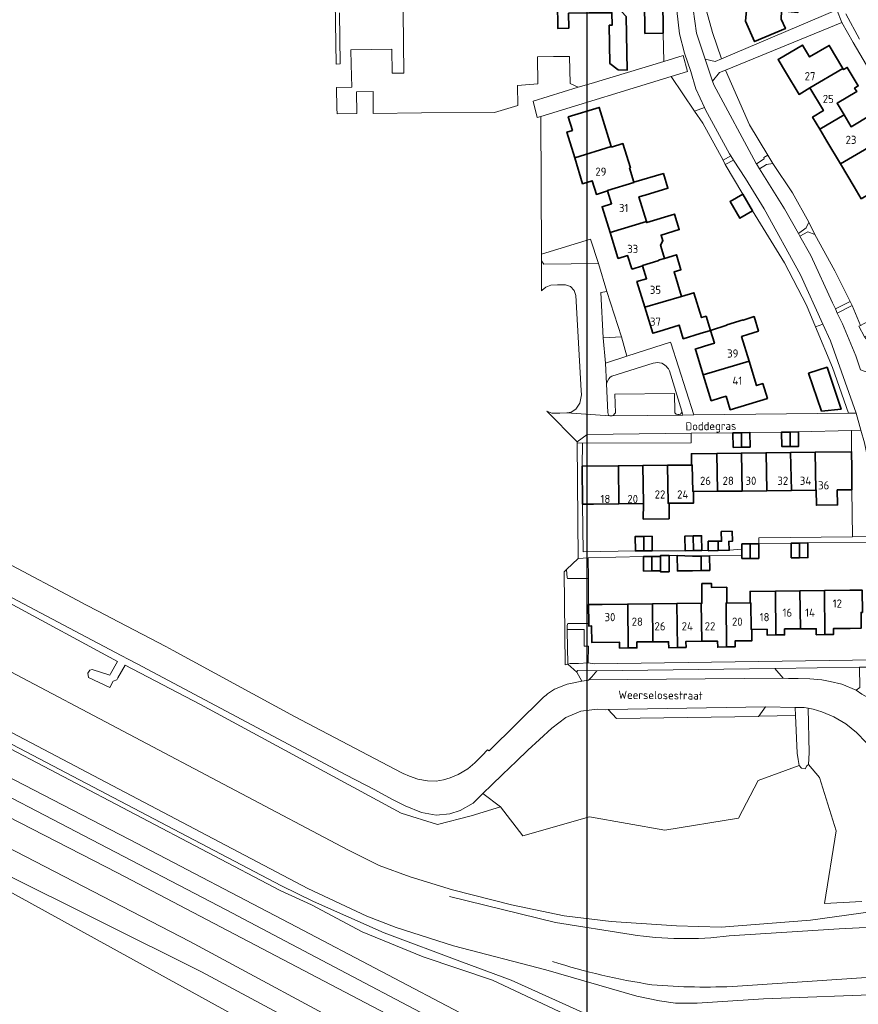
# Model space of a CAD drawing. Header units: metres. Extents: x 247853 to 249526, y 479948 to 481290.
# Tile 8 of 32: x 248434 to 248619, y 480503 to 480719. Entities that reach past the tile are written whole.
import ezdxf
from ezdxf.enums import TextEntityAlignment as Align

# ---------------------------------------------------------------- set-up
doc = ezdxf.new("R2010")
doc.units = ezdxf.units.M
for name, color, linetype, lineweight in [('B-XX-GR-GRAS-GV', 60, 'Continuous', 13), ('B-XX-GR-GROENVOORZIENING-GV', 80, 'Continuous', 18), ('B-XX-IE-TERREINAFSCHEIDING_KUNSTMATIG_HEKWERK-G', 20, 'IE-TERREINAFSCHEIDING-KUNSTMATIG', 18), ('B-XX-OG-BEBOUWING-GV', 7, 'Continuous', 35), ('B-XX-OG-BEBOUWING-T18', 10, 'Continuous', 18), ('B-XX-OG-BEBOUWING_LOODS-GV', 7, 'Continuous', 35), ('B-XX-OG-TERREIN_ERF-GV', 7, 'Continuous', 18), ('B-XX-OG-TOPOGRAFIE-T18', 10, 'Continuous', 18), ('B-XX-OG-WATER-GV', 130, 'Continuous', 18), ('B-XX-OG-WATER_SLOOT-GV', 120, 'Continuous', 18), ('B-XX-VH-ONVERHARD-GV', 252, 'Continuous', 18), ('B-XX-VH-VERHARDING_ASFALT-GV', 252, 'Continuous', 18), ('B-XX-VH-VERHARDING_GESLOTEN-GV', 252, 'Continuous', 18), ('B-XX-VH-VERHARDING_OPEN-GV', 252, 'Continuous', 18), ('N-BH-KL-ET_LS_OV_LICHTMAST-S', 7, 'Continuous', 25)]:
    doc.layers.add(name, color=color, linetype=linetype, lineweight=lineweight)
doc.styles.add('NLCS-ISO-M-T18', font='NLCS-ISO.ttf', dxfattribs={"height": 1.8})
doc.linetypes.add('IE-TERREINAFSCHEIDING-KUNSTMATIG', pattern='A,4,[82,NLCS.SHX,S=0.75,R=90,X=0,Y=0],4,-2', length=10)

msp = doc.modelspace()

# ---------------------------------------------------------------- linework, layer by layer
at = {"layer": 'B-XX-GR-GRAS-GV'}
for points in [[(248364.401, 480595.687), (248491.791, 480528.895), (248498.828, 480525.441), (248514.348, 480518.581), (248531.605, 480512.091), (248542.251, 480508.12), (248569.388, 480495.937)], [(248627.382, 480502.594), (248627.089, 480506.633), (248626.744, 480506.615), (248625.39, 480505.074), (248625.126, 480505.033), (248597.743, 480504.076), (248583.182, 480503.086), (248578.377, 480503.077), (248574.886, 480503.594), (248569.89, 480504.612), (248549.909, 480510.405), (248529.58, 480515.732), (248517.008, 480519.716), (248510.517, 480522.25), (248497.536, 480528.328), (248372.846, 480593.922)]]:
    msp.add_lwpolyline(points, dxfattribs=at)
at = {"layer": 'B-XX-GR-GROENVOORZIENING-GV'}
for points in [[(248575.816, 480710.268), (248580.13, 480711.58), (248581.07, 480708.03), (248577.486, 480706.934), (248582.611, 480699.299), (248584.765, 480700.129), (248582.91, 480704.2), (248581.77, 480708.04), (248580.4, 480712.08), (248579.29, 480716.29), (248578.06, 480727.32), (248577.78, 480735.39), (248577.42, 480737.28), (248576.97, 480739.23), (248575.7, 480741.26), (248574.731, 480741.083), (248575.613, 480739.643), (248575.6, 480724.354), (248575.69, 480716.456)], [(248585.253, 480739.041), (248585.13, 480737.99), (248584.32, 480738.5), (248581.01, 480738.87), (248581.66, 480736.67), (248581.93, 480732.89), (248581.88, 480729.14), (248581.94, 480724.49), (248583.02, 480716.47), (248584.92, 480710.77), (248587.11, 480710.2), (248588.52, 480710.8), (248586.53, 480716.63), (248585.2, 480721.36), (248584.97, 480726.91), (248585.29, 480733.4), (248585.634, 480739.014)], [(248596.239, 480687.726), (248597.889, 480688.822), (248597.856, 480689.122), (248598.7, 480689.633), (248594.656, 480696.333), (248589.429, 480708.347), (248588.07, 480707.79), (248586.56, 480705.92), (248586.82, 480705.13), (248596.18, 480687.82)], [(248588.907, 480688.512), (248590.557, 480689.501), (248590.29, 480689.92), (248585.02, 480699.57), (248584.765, 480700.129), (248582.611, 480699.299), (248584.394, 480696.642)], [(248589.324, 480687.552), (248593.212, 480681.078), (248595.378, 480677.393), (248602.367, 480665.934), (248607.202, 480656.638), (248609.186, 480651.888), (248610.832, 480652.454), (248605.93, 480663.29), (248597.89, 480677.82), (248593.77, 480684.46), (248591.17, 480688.539)], [(248605.437, 480672.403), (248607.167, 480673.622), (248607.733, 480674.9), (248604.122, 480681.333), (248599.822, 480687.811), (248598.422, 480687.567), (248596.917, 480686.636), (248602.41, 480677.81)], [(248609.056, 480672.178), (248607.478, 480672.8), (248605.788, 480671.777), (248608.16, 480667.54), (248612.92, 480657.18), (248613.564, 480655.798), (248616.789, 480657.456), (248613.478, 480664.156)], [(248619.984, 480649.674), (248618.735, 480652.009), (248619.065, 480652.186), (248617.233, 480656.533), (248613.983, 480654.897), (248615.1, 480652.5), (248618.06, 480645.47), (248619.122, 480642.433), (248621.167, 480641.689), (248622.689, 480642.233), (248620.322, 480649.2)], [(248564, 480632.31), (248564.46, 480632.29), (248564.74, 480632.47), (248564.99, 480632.72), (248565.19, 480632.92), (248565.09, 480637.04), (248578.2, 480637.2), (248578.23, 480633.14), (248578.3, 480632.93), (248578.56, 480632.67), (248578.93, 480632.59), (248579.21, 480632.6), (248579.52, 480632.68), (248579.78, 480632.99), (248579.79, 480633.32), (248577.08, 480642.21), (248576.88, 480642.59), (248576.63, 480642.84), (248576.33, 480643.23), (248576.09, 480643.43), (248575.8, 480643.67), (248575.37, 480643.84), (248574.89, 480643.98), (248574.48, 480644.01), (248573.98, 480643.98), (248573.51, 480643.87), (248564.42, 480641.02), (248564.07, 480640.8), (248563.77, 480640.42), (248563.43, 480639.89), (248563.21, 480639.32), (248563.56, 480633.01), (248563.71, 480632.47)], [(248617.142, 480624.38), (248617.172, 480620.801), (248617.212, 480616.032), (248617.356, 480605.667), (248624.29, 480605.73), (248619.97, 480626.38), (248619.198, 480629.11), (248617.115, 480629.056)], [(248348.485, 480604.491), (248350.908, 480602.2), (248364.108, 480594.722), (248491.494, 480527.861), (248498.367, 480524.727), (248509.539, 480518.748), (248522.905, 480513.271), (248538.159, 480508.164), (248568.893, 480493.668), (248569.388, 480495.937), (248542.251, 480508.12), (248531.605, 480512.091), (248514.348, 480518.581), (248498.828, 480525.441), (248491.791, 480528.895), (248364.401, 480595.687), (248349.521, 480603.918)], [(248557.02, 480600.93), (248554.44, 480598.48), (248554.58, 480596.62), (248554.67, 480596.47), (248559.27, 480596.52), (248559.18, 480601.04)], [(248559.24, 480577.92), (248559.279, 480581.583), (248558.351, 480581.585), (248558.33, 480585.307), (248554.595, 480585.314), (248554.6, 480585.04), (248554.74, 480577.63), (248555.21, 480577.78), (248557.07, 480577.79)], [(248602.06, 480574.6), (248602.07, 480574.6), (248603.23, 480574.49), (248605.39, 480574.5), (248607.94, 480574.43), (248610.62, 480574.24), (248612.41, 480573.83), (248615, 480573.24), (248618.11, 480571.93), (248618.93, 480572.53), (248618.9, 480577.02), (248600.26, 480576.67)], [(248536.07, 480549.18), (248539.933, 480546.257), (248544.87, 480539.92), (248559.466, 480544.069), (248576.06, 480541.149), (248592.254, 480543.785), (248596.556, 480552.082), (248605.63, 480555.4), (248605.36, 480556.7), (248605.18, 480558.07), (248604.79, 480566.37), (248596.73, 480566.22), (248596.68, 480566.14), (248565.47, 480565.7), (248563.62, 480567.69), (248563.06, 480567.63), (248561.28, 480567.78), (248557.62, 480567.29), (248554.3, 480565.91), (248551.2, 480563.58), (248548.48, 480561.09), (248545.91, 480558.71), (248543.47, 480556.32), (248540.39, 480553.39), (248538.03, 480551.09)]]:
    msp.add_lwpolyline(points, close=True, dxfattribs=at)
for points in [[(248568.893, 480493.668), (248538.159, 480508.164), (248522.905, 480513.271), (248509.539, 480518.748), (248498.367, 480524.727), (248491.494, 480527.861), (248364.108, 480594.722)], [(248619.392, 480525.439), (248611.147, 480525.009), (248613.764, 480541.019), (248610.076, 480552.696), (248607.63, 480555.61), (248607.3, 480555.26), (248606.92, 480554.63), (248606.12, 480554.8), (248605.63, 480555.4), (248596.556, 480552.082), (248592.254, 480543.785), (248576.06, 480541.149), (248559.466, 480544.069), (248544.87, 480539.92), (248539.933, 480546.257), (248533.48, 480544.26), (248526.105, 480542.416), (248518.115, 480544.874), (248473.947, 480568.753), (248457.42, 480577.42), (248455.79, 480574.63), (248455.53, 480574.19), (248454.77, 480573.91), (248454, 480572.5), (248449.33, 480574.73), (248449.17, 480575.7), (248449.6, 480576.32), (248450.12, 480576.48), (248453.99, 480575.27), (248454.13, 480575.51), (248455.71, 480578.23), (248431.904, 480591.157)], [(248432.267, 480575.949), (248506.332, 480536.806), (248513.262, 480533.368), (248520.028, 480530.887), (248529.402, 480528.024), (248542.353, 480524.707), (248553.891, 480522.265), (248564.229, 480521.022), (248578.612, 480520.077), (248588.467, 480519.799), (248608.133, 480521.311), (248624.414, 480523.646)], [(248369.515, 480569.466), (248471.613, 480516.678), (248512.133, 480494.775), (248542.948, 480479.284), (248559.09, 480470.407), (248586.462, 480453.809), (248594.419, 480448.666), (248596.36, 480447.411), (248599.261, 480452.429), (248597.609, 480453.516), (248595.596, 480454.84), (248587.059, 480460.066), (248578.106, 480465.539), (248561.988, 480475.016), (248539.605, 480487.527), (248529.923, 480492.822), (248455.724, 480531.767), (248431.574, 480544.181)], [(248620.312, 480560.455), (248618.227, 480562.647), (248615.856, 480564.517), (248613.245, 480566.048), (248610.603, 480567.186), (248608.677, 480567.789), (248607.602, 480567.969), (248607.78, 480558.13), (248607.63, 480555.61), (248610.076, 480552.696), (248613.764, 480541.019), (248611.147, 480525.009), (248619.392, 480525.439)], [(248430.386, 480553.529), (248435.252, 480551.009), (248458.368, 480539.123), (248495.05, 480519.896), (248532.443, 480500.231)], [(248582.482, 480450.877), (248576.728, 480454.601), (248558.83, 480465.225), (248543.207, 480473.91), (248508.98, 480491.3), (248474.177, 480509.993), (248429.689, 480532.117), (248392.572, 480551.114), (248392.123, 480551.344), (248390.744, 480549.227)], [(248390.744, 480549.227), (248391.703, 480548.793), (248422.436, 480532.839), (248549.807, 480462.656), (248574.621, 480448.983), (248579.368, 480446.367), (248582.287, 480450.43)], [(248565.865, 480429.437), (248574.066, 480438.988), (248579.368, 480446.367), (248574.621, 480448.983), (248549.807, 480462.656), (248422.436, 480532.839)]]:
    msp.add_lwpolyline(points, dxfattribs=at)
at = {"layer": 'B-XX-IE-TERREINAFSCHEIDING_KUNSTMATIG_HEKWERK-G'}
for points in [[(248588.52, 480710.8), (248586.53, 480716.63), (248585.2, 480721.36), (248584.97, 480726.91), (248585.29, 480733.4), (248585.634, 480739.014)], [(248589.429, 480708.347), (248594.656, 480696.333), (248598.7, 480689.633)], [(248577.486, 480706.934), (248582.611, 480699.299)], [(248582.611, 480699.299), (248584.394, 480696.642), (248588.907, 480688.512)], [(248599.822, 480687.811), (248604.122, 480681.333)], [(248604.122, 480681.333), (248607.733, 480674.9)], [(248595.378, 480677.393), (248602.367, 480665.934)], [(248609.056, 480672.178), (248613.478, 480664.156), (248616.789, 480657.456)], [(248617.212, 480616.032), (248617.356, 480605.667)]]:
    msp.add_lwpolyline(points, dxfattribs=at)
at = {"layer": 'B-XX-OG-BEBOUWING-GV'}
for points in [[(248575.69, 480716.456), (248575.6, 480724.354), (248574.59, 480724.344), (248574.52, 480732.173), (248572.461, 480732.193), (248572.431, 480734.543), (248567.352, 480734.483), (248567.471, 480723.984), (248571.571, 480724.034), (248571.681, 480716.396)], [(248554.444, 480731.413), (248554.444, 480729.394), (248552.394, 480729.314), (248552.514, 480717.496), (248554.953, 480717.556), (248554.904, 480720.845), (248559.493, 480720.905), (248559.323, 480731.373)], [(248559.323, 480731.373), (248559.493, 480720.905), (248564.062, 480720.955), (248564.445, 480720.966), (248564.481, 480718.225), (248563.854, 480718.217), (248563.952, 480709.819), (248565.829, 480708.374), (248567.788, 480708.357), (248567.572, 480720.13), (248566.502, 480721.213), (248566.412, 480729.114), (248564.362, 480729.094), (248564.302, 480731.463)], [(248593.824, 480719.128), (248595.79, 480714.62), (248602.57, 480717.46), (248601.67, 480719.54), (248601.734, 480721.35), (248605.285, 480720.977), (248605.885, 480726.858), (248594.625, 480728.039), (248594.114, 480722.258)], [(248602.594, 480707.996), (248605.58, 480702.991), (248607.984, 480704.425), (248615.224, 480708.695), (248612.205, 480713.766), (248607.904, 480711.226), (248606.324, 480713.836), (248600.984, 480710.697)], [(248615.224, 480708.695), (248607.984, 480704.425), (248610.954, 480699.435), (248608.554, 480698.005), (248610.144, 480695.334), (248615.494, 480698.474), (248613.944, 480701.045), (248618.255, 480703.605), (248617.79, 480704.385), (248618.588, 480704.861), (248616.171, 480708.92), (248615.373, 480708.445)], [(248556.263, 480689.02), (248564.292, 480691.53), (248561.642, 480700.118), (248554.833, 480698.059), (248555.743, 480695.079), (248554.523, 480694.699)], [(248614.693, 480687.691), (248624.345, 480693.362), (248621.315, 480698.454), (248617.024, 480695.894), (248615.494, 480698.474), (248610.144, 480695.334), (248611.724, 480692.674)], [(248619.273, 480680.012), (248624.614, 480683.152), (248623.074, 480685.733), (248627.375, 480688.283), (248626.908, 480689.065), (248627.777, 480689.583), (248625.364, 480693.632), (248624.493, 480693.113), (248624.345, 480693.362), (248614.693, 480687.691), (248617.683, 480682.673)], [(248568.301, 480686.811), (248568.498, 480686.867), (248566.861, 480692.17), (248564.336, 480691.391), (248564.292, 480691.53), (248556.263, 480689.02), (248557.993, 480683.331), (248560.052, 480683.991), (248561.012, 480680.992), (248563.465, 480681.779), (248563.452, 480681.821), (248569.271, 480683.631), (248569.255, 480683.682)], [(248564.022, 480672.593), (248572.03, 480675.022), (248570.381, 480680.432), (248571.76, 480680.851), (248576.732, 480682.35), (248575.762, 480685.566), (248569.255, 480683.682), (248569.271, 480683.631), (248563.452, 480681.821), (248563.465, 480681.779), (248564.372, 480678.942), (248562.262, 480678.272)], [(248595.378, 480677.393), (248593.212, 480681.078), (248590.411, 480679.431), (248592.577, 480675.746)], [(248571.183, 480665.285), (248571.17, 480665.334), (248574.56, 480666.364), (248574.86, 480666.584), (248575.98, 480666.926), (248575.64, 480668.114), (248575.112, 480669.824), (248575.633, 480670.803), (248575.249, 480672.063), (248579.219, 480673.273), (248578.187, 480676.659), (248572.097, 480674.803), (248572.03, 480675.022), (248564.022, 480672.593), (248565.739, 480667.016), (248565.771, 480666.914), (248567.871, 480667.554), (248568.842, 480664.603), (248568.851, 480664.574)], [(248571.67, 480656.176), (248579.749, 480658.535), (248578.089, 480663.954), (248579.609, 480664.424), (248578.599, 480667.724), (248575.98, 480666.926), (248574.86, 480666.584), (248574.56, 480666.364), (248571.17, 480665.334), (248571.183, 480665.285), (248572.04, 480662.455), (248569.94, 480661.815)], [(248579.749, 480658.535), (248571.67, 480656.176), (248573.43, 480650.456), (248574.762, 480650.867), (248579.199, 480652.236), (248580.129, 480649.237), (248583.828, 480650.366), (248586.088, 480651.083), (248585.132, 480654.199), (248584.151, 480653.899), (248582.471, 480659.371)], [(248586.088, 480651.083), (248586.965, 480648.26), (248584.798, 480647.587), (248582.757, 480646.953), (248582.854, 480646.641), (248584.518, 480641.286), (248594.586, 480644.347), (248592.937, 480649.736), (248594.306, 480650.146), (248596.63, 480650.925), (248595.675, 480654.105), (248593.314, 480653.311), (248593.287, 480653.396), (248589.667, 480652.296), (248589.688, 480652.226)], [(248584.518, 480641.286), (248586.284, 480635.602), (248588.307, 480636.229), (248589.527, 480636.599), (248590.447, 480633.619), (248598.626, 480636.119), (248597.606, 480639.368), (248596.246, 480638.948), (248594.586, 480644.347)], [(248592.956, 480625.38), (248592.896, 480628.58), (248591.037, 480628.55), (248591.107, 480625.35)], [(248592.956, 480625.38), (248594.796, 480625.41), (248594.746, 480628.6), (248592.896, 480628.58)], [(248603.645, 480625.53), (248603.595, 480628.72), (248601.755, 480628.7), (248601.795, 480625.51)], [(248603.595, 480628.72), (248603.645, 480625.53), (248605.494, 480625.55), (248605.444, 480628.75)], [(248581.948, 480621.46), (248582.078, 480621.461), (248582.228, 480615.612), (248582.358, 480615.612), (248587.677, 480615.682), (248587.527, 480624.031), (248581.918, 480623.961)], [(248593.066, 480615.742), (248592.916, 480624.091), (248587.527, 480624.031), (248587.677, 480615.682)], [(248598.475, 480615.812), (248598.325, 480624.151), (248592.916, 480624.091), (248593.066, 480615.742)], [(248603.884, 480615.872), (248603.735, 480624.22), (248598.325, 480624.151), (248598.475, 480615.812)], [(248603.735, 480624.22), (248603.884, 480615.872), (248609.284, 480615.942), (248609.134, 480624.28)], [(248617.172, 480620.801), (248617.142, 480624.38), (248609.134, 480624.28), (248609.284, 480615.942), (248609.348, 480615.943), (248609.391, 480612.627), (248614.037, 480612.687), (248613.994, 480616.001), (248614.833, 480616.012), (248617.212, 480616.032)], [(248582.358, 480615.612), (248582.228, 480615.612), (248582.078, 480621.461), (248581.948, 480621.46), (248576.629, 480621.401), (248576.789, 480613.042), (248577.021, 480613.044), (248582.378, 480613.093)], [(248557.872, 480621.191), (248557.988, 480612.848), (248560.352, 480612.883), (248565.961, 480612.933), (248565.841, 480621.291)], [(248571.37, 480612.993), (248571.24, 480621.351), (248565.841, 480621.291), (248565.961, 480612.933)], [(248571.24, 480621.351), (248571.37, 480612.993), (248571.32, 480609.59), (248577, 480609.63), (248577.021, 480613.044), (248576.789, 480613.042), (248576.629, 480621.401)], [(248587.783, 480602.662), (248590.23, 480602.71), (248590.122, 480604.664), (248590.931, 480604.696), (248590.843, 480606.916), (248588.469, 480606.822), (248588.553, 480604.697), (248587.766, 480604.695)], [(248571.46, 480602.594), (248571.42, 480605.774), (248569.56, 480605.754), (248569.6, 480602.574)], [(248571.42, 480605.774), (248571.46, 480602.594), (248573.309, 480602.624), (248573.269, 480605.804)], [(248582.348, 480602.644), (248582.308, 480605.864), (248580.458, 480605.814), (248580.508, 480602.614)], [(248582.308, 480605.864), (248582.348, 480602.644), (248584.198, 480602.664), (248584.148, 480605.904)], [(248587.783, 480602.662), (248587.766, 480604.695), (248585.63, 480604.69), (248585.62, 480602.63), (248585.62, 480602.62)], [(248594.856, 480600.914), (248594.856, 480604.104), (248593.006, 480604.094), (248593.01, 480602.925), (248593.014, 480601.57), (248593.016, 480600.904)], [(248596.706, 480604.134), (248594.856, 480604.104), (248594.856, 480600.914), (248596.706, 480600.924)], [(248605.694, 480601.084), (248605.664, 480604.284), (248603.824, 480604.254), (248603.854, 480601.064)], [(248607.514, 480604.314), (248605.664, 480604.284), (248605.694, 480601.084), (248607.524, 480601.094)], [(248573.239, 480598.155), (248573.219, 480601.345), (248571.37, 480601.335), (248571.39, 480598.135)], [(248573.219, 480601.345), (248573.239, 480598.155), (248575.079, 480598.165), (248575.079, 480601.365)], [(248575.079, 480601.365), (248575.079, 480598.165), (248575.08, 480597.993), (248577.01, 480598), (248576.99, 480601.59), (248575.075, 480601.553)], [(248584.058, 480598.245), (248584.028, 480601.444), (248582.168, 480601.434), (248578.751, 480601.543), (248578.82, 480598.175), (248582.168, 480598.225)], [(248585.907, 480601.464), (248584.028, 480601.444), (248584.058, 480598.245), (248585.937, 480598.275)], [(248589.596, 480581.438), (248589.517, 480591.106), (248589.723, 480591.108), (248589.68, 480594.59), (248586.33, 480594.51), (248586.36, 480595.39), (248584.23, 480595.4), (248584.209, 480591.047), (248584.087, 480591.046), (248584.197, 480582.687), (248587.677, 480582.707), (248587.687, 480581.398)], [(248600.405, 480593.726), (248594.796, 480593.666), (248594.826, 480591.165), (248594.956, 480591.166), (248595.036, 480585.287), (248595.166, 480585.289), (248598.545, 480585.347), (248598.565, 480584.047), (248600.495, 480584.077)], [(248605.884, 480585.417), (248605.784, 480593.785), (248600.405, 480593.726), (248600.495, 480584.077), (248602.414, 480584.107), (248602.404, 480585.407)], [(248611.263, 480584.177), (248611.173, 480593.845), (248605.784, 480593.785), (248605.884, 480585.417), (248609.353, 480585.437), (248609.353, 480584.147)], [(248616.843, 480585.535), (248619.232, 480585.547), (248619.205, 480588.854), (248619.203, 480589.047), (248619.533, 480589.05), (248619.494, 480593.927), (248616.772, 480593.905), (248611.173, 480593.845), (248611.263, 480584.177), (248613.183, 480584.207), (248613.173, 480585.517)], [(248595.166, 480585.289), (248595.036, 480585.287), (248594.956, 480591.166), (248594.826, 480591.165), (248589.723, 480591.108), (248589.517, 480591.106), (248589.596, 480581.438), (248591.506, 480581.468), (248591.496, 480582.777), (248595.206, 480582.817)], [(248568.01, 480581.228), (248567.9, 480590.876), (248562.301, 480590.806), (248559.291, 480590.768), (248559.343, 480586.61), (248559.35, 480586.05), (248559.971, 480586.057), (248560.011, 480582.438), (248566.1, 480582.478), (248566.1, 480581.208)], [(248573.329, 480590.926), (248567.9, 480590.876), (248568.01, 480581.228), (248569.93, 480581.248), (248569.92, 480582.548), (248573.409, 480582.568)], [(248578.818, 480581.318), (248578.718, 480590.986), (248573.329, 480590.926), (248573.409, 480582.568), (248576.899, 480582.598), (248576.909, 480581.288)], [(248578.818, 480581.318), (248580.728, 480581.358), (248580.718, 480582.668), (248584.197, 480582.687), (248584.087, 480591.046), (248578.718, 480590.986)]]:
    msp.add_lwpolyline(points, close=True, dxfattribs=at)
at = {"layer": 'B-XX-OG-BEBOUWING_LOODS-GV'}
msp.add_lwpolyline([(248611.749, 480643.023), (248607.682, 480641.652), (248610.535, 480633.344), (248614.838, 480633.73)], close=True, dxfattribs=at)
at = {"layer": 'B-XX-OG-TERREIN_ERF-GV'}
for points in [[(248552.394, 480729.314), (248554.444, 480729.394), (248554.444, 480731.413), (248559.323, 480731.373), (248564.302, 480731.463), (248564.362, 480729.094), (248566.412, 480729.114), (248566.502, 480721.213), (248567.572, 480720.13), (248567.788, 480708.357), (248565.829, 480708.374), (248563.952, 480709.819), (248563.854, 480718.217), (248564.481, 480718.225), (248564.445, 480720.966), (248564.062, 480720.955), (248559.493, 480720.905), (248554.904, 480720.845), (248554.953, 480717.556), (248552.514, 480717.496)], [(248609.056, 480672.178), (248613.478, 480664.156), (248616.789, 480657.456), (248617.233, 480656.533), (248619.065, 480652.186), (248622.346, 480653.94), (248623.595, 480651.605), (248619.984, 480649.674), (248620.322, 480649.2), (248622.689, 480642.233), (248653.878, 480653.433), (248652.767, 480655.278), (248640.5, 480675.567), (248625.022, 480701.567), (248617.489, 480714.378), (248614.979, 480718.81), (248589.429, 480708.347), (248594.656, 480696.333), (248598.7, 480689.633), (248599.822, 480687.811), (248604.122, 480681.333), (248607.733, 480674.9), (248609.078, 480672.167)], [(248566.5, 480649.63), (248567.71, 480645.39), (248575.69, 480647.99), (248577.322, 480648.508), (248577.38, 480648.37), (248582.47, 480632.49), (248616.43, 480632.871), (248612.93, 480642.926), (248609.186, 480651.888), (248607.202, 480656.638), (248602.367, 480665.934), (248595.378, 480677.393), (248592.577, 480675.746), (248590.411, 480679.431), (248593.212, 480681.078), (248589.324, 480687.552), (248588.907, 480688.512), (248584.394, 480696.642), (248582.611, 480699.299), (248577.486, 480706.934), (248548.82, 480698.17), (248548.954, 480667.836), (248559.717, 480671.139), (248561.51, 480665.79), (248563.32, 480659.67)], [(248572.03, 480675.022), (248572.097, 480674.803), (248578.187, 480676.659), (248579.219, 480673.273), (248575.249, 480672.063), (248575.633, 480670.803), (248575.112, 480669.824), (248575.64, 480668.114), (248575.98, 480666.926), (248578.599, 480667.724), (248579.609, 480664.424), (248578.089, 480663.954), (248579.749, 480658.535), (248582.471, 480659.371), (248584.151, 480653.899), (248585.132, 480654.199), (248586.088, 480651.083), (248583.828, 480650.366), (248580.129, 480649.237), (248579.199, 480652.236), (248574.762, 480650.867), (248573.43, 480650.456), (248571.67, 480656.176), (248569.94, 480661.815), (248572.04, 480662.455), (248571.183, 480665.285), (248568.851, 480664.574), (248568.842, 480664.603), (248567.871, 480667.554), (248565.771, 480666.914), (248565.739, 480667.016), (248564.022, 480672.593), (248562.262, 480678.272), (248564.372, 480678.942), (248563.465, 480681.779), (248561.012, 480680.992), (248560.052, 480683.991), (248557.993, 480683.331), (248556.263, 480689.02), (248554.523, 480694.699), (248555.743, 480695.079), (248554.833, 480698.059), (248561.642, 480700.118), (248564.292, 480691.53), (248564.336, 480691.391), (248566.861, 480692.17), (248568.498, 480686.867), (248568.301, 480686.811), (248569.255, 480683.682), (248575.762, 480685.566), (248576.732, 480682.35), (248571.76, 480680.851), (248570.381, 480680.432)], [(248586.088, 480651.083), (248589.688, 480652.226), (248589.667, 480652.296), (248593.287, 480653.396), (248593.314, 480653.311), (248595.675, 480654.105), (248596.63, 480650.925), (248594.306, 480650.146), (248592.937, 480649.736), (248594.586, 480644.347), (248596.246, 480638.948), (248597.606, 480639.368), (248598.626, 480636.119), (248590.447, 480633.619), (248589.527, 480636.599), (248588.307, 480636.229), (248586.284, 480635.602), (248584.518, 480641.286), (248582.854, 480646.641), (248582.757, 480646.953), (248584.798, 480647.587), (248586.965, 480648.26)], [(248611.749, 480643.023), (248614.838, 480633.73), (248610.535, 480633.344), (248607.682, 480641.652)], [(248594.746, 480628.6), (248594.796, 480625.41), (248592.956, 480625.38), (248591.107, 480625.35), (248591.037, 480628.55), (248581.845, 480628.444), (248581.862, 480626.343), (248557.93, 480626.251), (248557.872, 480621.191), (248565.841, 480621.291), (248571.24, 480621.351), (248576.629, 480621.401), (248581.948, 480621.46), (248581.918, 480623.961), (248587.527, 480624.031), (248592.916, 480624.091), (248598.325, 480624.151), (248603.735, 480624.22), (248609.134, 480624.28), (248617.142, 480624.38), (248617.115, 480629.056), (248605.444, 480628.75), (248605.494, 480625.55), (248603.645, 480625.53), (248601.795, 480625.51), (248601.755, 480628.7)], [(248584.198, 480602.664), (248585.62, 480602.63), (248585.63, 480604.69), (248587.766, 480604.695), (248588.553, 480604.697), (248588.469, 480606.822), (248590.843, 480606.916), (248590.931, 480604.696), (248590.122, 480604.664), (248590.23, 480602.71), (248593.01, 480602.925), (248593.006, 480604.094), (248594.856, 480604.104), (248596.706, 480604.134), (248596.74, 480605.48), (248617.356, 480605.667), (248617.212, 480616.032), (248614.833, 480616.012), (248613.994, 480616.001), (248614.037, 480612.687), (248609.391, 480612.627), (248609.348, 480615.943), (248609.284, 480615.942), (248603.884, 480615.872), (248598.475, 480615.812), (248593.066, 480615.742), (248587.677, 480615.682), (248582.358, 480615.612), (248582.378, 480613.093), (248577.021, 480613.044), (248577, 480609.63), (248571.32, 480609.59), (248571.37, 480612.993), (248565.961, 480612.933), (248560.352, 480612.883), (248557.988, 480612.848), (248558.07, 480602.4), (248569.6, 480602.574), (248569.56, 480605.754), (248571.42, 480605.774), (248573.269, 480605.804), (248573.309, 480602.624), (248580.508, 480602.614), (248580.458, 480605.814), (248582.308, 480605.864), (248584.148, 480605.904)]]:
    msp.add_lwpolyline(points, close=True, dxfattribs=at)
for points in [[(248503.53, 480727.99), (248503.81, 480709.66), (248504.64, 480709.696), (248504.502, 480720.956)], [(248518.51, 480721.095), (248518.669, 480707.678), (248516.12, 480707.648), (248516.06, 480712.927), (248511.601, 480712.867), (248507.041, 480712.817), (248507.081, 480709.537), (248507.106, 480709.538), (248507.212, 480704.557), (248503.895, 480704.487), (248503.97, 480699.9), (248504, 480698.77), (248504.025, 480698.74), (248508.326, 480698.784), (248508.256, 480703.582), (248511.888, 480703.635), (248511.959, 480698.821), (248522.57, 480698.93), (248538.61, 480699.02), (248543.754, 480700.544), (248543.643, 480704.971), (248548.124, 480705.298), (248548.055, 480711.287), (248551.564, 480711.317), (248555.093, 480711.357), (248555.213, 480705.368), (248557.018, 480704.552), (248559.835, 480705.409), (248575.816, 480710.268), (248575.69, 480716.456), (248571.681, 480716.396), (248571.571, 480724.034)], [(248585.2, 480721.36), (248586.53, 480716.63), (248588.52, 480710.8), (248613.9, 480721.61)], [(248601.67, 480719.54), (248602.57, 480717.46), (248595.79, 480714.62), (248593.824, 480719.128), (248594.114, 480722.258)], [(248619.273, 480680.012), (248617.683, 480682.673), (248614.693, 480687.691), (248611.724, 480692.674), (248610.144, 480695.334), (248608.554, 480698.005), (248610.954, 480699.435), (248607.984, 480704.425), (248605.58, 480702.991), (248602.594, 480707.996), (248600.984, 480710.697), (248606.324, 480713.836), (248607.904, 480711.226), (248612.205, 480713.766), (248615.224, 480708.695), (248615.373, 480708.445), (248616.171, 480708.92), (248618.588, 480704.861), (248617.79, 480704.385), (248618.255, 480703.605), (248613.944, 480701.045), (248615.494, 480698.474), (248617.024, 480695.894), (248621.315, 480698.454)], [(248622.22, 480604.483), (248607.514, 480604.314), (248607.524, 480601.094), (248605.694, 480601.084), (248603.854, 480601.064), (248603.824, 480604.254), (248596.706, 480604.134), (248596.706, 480600.924), (248594.856, 480600.914), (248593.016, 480600.904), (248593.014, 480601.57), (248585.907, 480601.464), (248585.937, 480598.275), (248584.058, 480598.245), (248582.168, 480598.225), (248578.82, 480598.175), (248578.751, 480601.543), (248576.97, 480601.6), (248576.99, 480601.59), (248577.01, 480598), (248575.08, 480597.993), (248575.079, 480598.165), (248573.239, 480598.155), (248571.39, 480598.135), (248571.37, 480601.335), (248559.18, 480601.04), (248559.27, 480596.52), (248559.291, 480590.768), (248562.301, 480590.806), (248567.9, 480590.876), (248573.329, 480590.926), (248578.718, 480590.986), (248584.087, 480591.046), (248584.209, 480591.047), (248584.23, 480595.4), (248586.36, 480595.39), (248586.33, 480594.51), (248589.68, 480594.59), (248589.723, 480591.108), (248594.826, 480591.165), (248594.796, 480593.666), (248600.405, 480593.726), (248605.784, 480593.785), (248611.173, 480593.845), (248616.772, 480593.905), (248619.494, 480593.927)], [(248619.232, 480585.547), (248616.843, 480585.535), (248613.173, 480585.517), (248613.183, 480584.207), (248611.263, 480584.177), (248609.353, 480584.147), (248609.353, 480585.437), (248605.884, 480585.417), (248602.404, 480585.407), (248602.414, 480584.107), (248600.495, 480584.077), (248598.565, 480584.047), (248598.545, 480585.347), (248595.166, 480585.289), (248595.206, 480582.817), (248591.496, 480582.777), (248591.506, 480581.468), (248589.596, 480581.438), (248587.687, 480581.398), (248587.677, 480582.707), (248584.197, 480582.687), (248580.718, 480582.668), (248580.728, 480581.358), (248578.818, 480581.318), (248576.909, 480581.288), (248576.899, 480582.598), (248573.409, 480582.568), (248569.92, 480582.548), (248569.93, 480581.248), (248568.01, 480581.228), (248566.1, 480581.208), (248566.1, 480582.478), (248560.011, 480582.438), (248559.971, 480586.057), (248559.35, 480586.05), (248559.343, 480586.61), (248554.73, 480586.58), (248554.58, 480586.2), (248554.595, 480585.314), (248558.33, 480585.307), (248558.351, 480581.585), (248559.279, 480581.583), (248559.24, 480577.92), (248560.53, 480577.71), (248627.65, 480578.72)]]:
    msp.add_lwpolyline(points, dxfattribs=at)
at = {"layer": 'B-XX-OG-WATER-GV'}
for points in [[(248568.66, 480518.179), (248552.033, 480520.822), (248528.683, 480526.56)], [(248751.302, 480525.106), (248717.619, 480524.202), (248689.65, 480523.507), (248667.65, 480522.894), (248660.253, 480522.499), (248653.013, 480521.722), (248640.934, 480520.87), (248637.314, 480520.614), (248636.916, 480520.586), (248634.697, 480520.473), (248634.353, 480520.455), (248632.707, 480520.371), (248626.378, 480520.047), (248626.031, 480520.029), (248614.407, 480519.434), (248590.214, 480517.873)], [(248592.023, 480506.815), (248617.183, 480508.498), (248626.609, 480509.156), (248626.954, 480509.18), (248632.711, 480509.581), (248633.328, 480509.583), (248634.942, 480509.589), (248635.275, 480509.59), (248637.89, 480509.598), (248641.529, 480509.61), (248647.365, 480509.629), (248666.793, 480509.915), (248693.278, 480510.059), (248714.451, 480511.129), (248739.153, 480512.232), (248754.311, 480513.102)]]:
    msp.add_lwpolyline(points, dxfattribs=at)
for points in [[(248590.214, 480517.873, -0.0688483), (248568.66, 480518.179)], [(248551.396, 480512.267, 0.0403818), (248573.177, 480507.15)], [(248573.177, 480507.15, 0.0358147), (248592.023, 480506.815)]]:
    msp.add_lwpolyline(points, format="xyb", dxfattribs=at)
at = {"layer": 'B-XX-OG-WATER_SLOOT-GV'}
for points in [[(248372.846, 480593.922), (248497.536, 480528.328), (248510.517, 480522.25), (248517.008, 480519.716), (248529.58, 480515.732), (248549.909, 480510.405), (248569.89, 480504.612), (248574.886, 480503.594), (248578.377, 480503.077), (248583.182, 480503.086), (248597.743, 480504.076), (248625.126, 480505.033), (248625.39, 480505.074), (248626.744, 480506.615), (248627.089, 480506.633), (248633.478, 480506.971), (248635.079, 480507.056), (248635.408, 480507.073), (248636.897, 480505.724), (248636.927, 480505.76), (248637.33, 480505.804)], [(248624.414, 480523.646), (248608.133, 480521.311), (248588.467, 480519.799), (248578.612, 480520.077), (248564.229, 480521.022), (248553.891, 480522.265), (248542.353, 480524.707), (248529.402, 480528.024), (248520.028, 480530.887), (248513.262, 480533.368), (248506.332, 480536.806), (248432.267, 480575.949)], [(248512.133, 480494.775), (248471.613, 480516.678), (248369.515, 480569.466)], [(248429.689, 480532.117), (248474.177, 480509.993), (248508.98, 480491.3)], [(248528.683, 480526.56), (248552.033, 480520.822), (248568.66, 480518.179)], [(248590.214, 480517.873), (248614.407, 480519.434), (248626.031, 480520.029), (248626.378, 480520.047), (248632.707, 480520.371), (248634.353, 480520.455), (248634.697, 480520.473), (248636.916, 480520.586), (248637.314, 480520.614), (248640.934, 480520.87), (248653.013, 480521.722), (248660.253, 480522.499), (248667.65, 480522.894), (248689.65, 480523.507), (248717.619, 480524.202), (248751.302, 480525.106)], [(248754.311, 480513.102), (248739.153, 480512.232), (248714.451, 480511.129), (248693.278, 480510.059), (248666.793, 480509.915), (248647.365, 480509.629), (248641.529, 480509.61), (248637.89, 480509.598), (248635.275, 480509.59), (248634.942, 480509.589), (248633.328, 480509.583), (248632.711, 480509.581), (248626.954, 480509.18), (248626.609, 480509.156), (248617.183, 480508.498), (248592.023, 480506.815)]]:
    msp.add_lwpolyline(points, dxfattribs=at)
for points in [[(248568.66, 480518.179, 0.0688483), (248590.214, 480517.873)], [(248573.177, 480507.15, -0.0403818), (248551.396, 480512.267)], [(248592.023, 480506.815, -0.0358147), (248573.177, 480507.15)]]:
    msp.add_lwpolyline(points, format="xyb", dxfattribs=at)
at = {"layer": 'B-XX-VH-ONVERHARD-GV'}
msp.add_lwpolyline([(248618.13, 480632.89), (248618.14, 480632.89), (248612.48, 480648.81), (248610.832, 480652.454), (248609.186, 480651.888), (248612.93, 480642.926), (248616.43, 480632.871)], close=True, dxfattribs=at)
at = {"layer": 'B-XX-VH-VERHARDING_ASFALT-GV'}
for points in [[(248431.574, 480544.181), (248455.724, 480531.767), (248529.923, 480492.822), (248539.605, 480487.527), (248561.988, 480475.016), (248578.106, 480465.539), (248587.059, 480460.066), (248595.596, 480454.84), (248597.609, 480453.516), (248599.261, 480452.429), (248608.103, 480446.611), (248625.412, 480434.858), (248630.717, 480430.926), (248636.392, 480426.215), (248639.209, 480430.379), (248616.682, 480445.463), (248600.633, 480456.13), (248583.323, 480466.907), (248570.834, 480474.33), (248559.307, 480480.891), (248534.379, 480494.759), (248492.663, 480516.741), (248479.604, 480523.614), (248390.907, 480569.805)], [(248390.907, 480569.805), (248479.604, 480523.614), (248492.663, 480516.741), (248534.379, 480494.759)], [(248532.443, 480500.231), (248495.05, 480519.896), (248458.368, 480539.123), (248435.252, 480551.009), (248430.386, 480553.529)]]:
    msp.add_lwpolyline(points, dxfattribs=at)
at = {"layer": 'B-XX-VH-VERHARDING_GESLOTEN-GV'}
for points in [[(248578.06, 480727.32), (248579.29, 480716.29), (248580.4, 480712.08), (248581.77, 480708.04), (248582.91, 480704.2), (248584.765, 480700.129), (248585.02, 480699.57), (248590.29, 480689.92), (248590.557, 480689.501), (248591.17, 480688.539), (248593.77, 480684.46), (248597.89, 480677.82), (248605.93, 480663.29), (248610.832, 480652.454), (248612.48, 480648.81), (248618.14, 480632.89), (248618.13, 480632.89), (248619.198, 480629.11)], [(248619.122, 480642.433), (248618.06, 480645.47), (248615.1, 480652.5), (248613.983, 480654.897), (248613.564, 480655.798), (248612.92, 480657.18), (248608.16, 480667.54), (248605.788, 480671.777), (248605.437, 480672.403), (248602.41, 480677.81), (248596.917, 480686.636), (248596.239, 480687.726), (248596.18, 480687.82), (248586.82, 480705.13), (248586.56, 480705.92), (248584.92, 480710.77), (248583.02, 480716.47), (248581.94, 480724.49)], [(248400.88, 480608.98), (248456.5, 480579.6), (248458.171, 480578.712), (248460.02, 480577.73), (248505.91, 480553.32), (248512.28, 480549.98), (248516.18, 480547.87), (248518.98, 480546.47), (248522.56, 480545.02), (248525.81, 480544.47), (248528.82, 480544.73), (248531.08, 480545.5), (248533.88, 480547.09), (248536.07, 480549.18), (248538.03, 480551.09), (248540.39, 480553.39), (248543.47, 480556.32), (248545.91, 480558.71), (248548.48, 480561.09), (248551.2, 480563.58), (248554.3, 480565.91), (248557.62, 480567.29), (248561.28, 480567.78), (248563.06, 480567.63), (248563.62, 480567.69), (248598.23, 480568.26), (248604.699, 480568.156), (248606.682, 480568.124), (248607.602, 480567.969), (248608.677, 480567.789), (248610.603, 480567.186), (248613.245, 480566.048), (248615.856, 480564.517), (248618.227, 480562.647), (248620.312, 480560.455)], [(248619.38, 480571.09), (248618.11, 480571.93), (248615, 480573.24), (248612.41, 480573.83), (248610.62, 480574.24), (248607.94, 480574.43), (248605.39, 480574.5), (248603.23, 480574.49), (248602.07, 480574.6), (248602.06, 480574.6), (248559.28, 480574.18), (248559.256, 480574.176), (248557.81, 480573.92), (248554.58, 480573.29), (248551.8, 480572.16), (248550.23, 480571.11), (248549.96, 480570.87), (248549.38, 480570.37), (248537.438, 480558.606), (248537.1, 480558.81), (248535.9, 480557.54), (248534.31, 480555.98), (248532.72, 480554.67), (248530.59, 480553.4), (248528.89, 480552.63), (248527.39, 480552.21), (248525.77, 480551.94), (248523.88, 480552.03), (248521.73, 480552.36), (248519.89, 480553.04), (248518.5, 480553.62), (248518.24, 480553.79), (248494.618, 480566.173), (248467.97, 480580.67), (248466.3, 480581.53), (248461.11, 480584.23), (248454.27, 480587.82), (248451.6, 480589.22), (248448.59, 480590.8), (248446.8, 480591.74), (248415.8, 480608.17)]]:
    msp.add_lwpolyline(points, dxfattribs=at)
at = {"layer": 'B-XX-VH-VERHARDING_OPEN-GV'}
for points in [[(248614.979, 480718.81), (248613.9, 480721.61), (248588.52, 480710.8), (248587.11, 480710.2), (248584.92, 480710.77), (248586.56, 480705.92), (248588.07, 480707.79), (248589.429, 480708.347)], [(248580.13, 480711.58), (248575.816, 480710.268), (248559.835, 480705.409), (248557.018, 480704.552), (248547.08, 480701.53), (248547.97, 480697.9), (248548.82, 480698.17), (248577.486, 480706.934), (248581.07, 480708.03)], [(248588.907, 480688.512), (248589.324, 480687.552), (248591.17, 480688.539), (248590.557, 480689.501)], [(248599.822, 480687.811), (248598.7, 480689.633), (248597.856, 480689.122), (248597.889, 480688.822), (248596.239, 480687.726), (248596.917, 480686.636), (248598.422, 480687.567)], [(248605.788, 480671.777), (248607.478, 480672.8), (248609.056, 480672.178), (248609.078, 480672.167), (248607.733, 480674.9), (248607.167, 480673.622), (248605.437, 480672.403)], [(248548.954, 480667.836), (248548.96, 480666.39), (248549.49, 480665.63), (248561.51, 480665.79), (248559.717, 480671.139)], [(248564, 480632.31), (248563.71, 480632.47), (248563.56, 480633.01), (248563.21, 480639.32), (248563.051, 480643.885), (248562.52, 480649.48), (248561.99, 480659.39), (248563.32, 480659.67), (248561.51, 480665.79), (248549.49, 480665.63), (248548.96, 480666.39), (248548.978, 480659.786), (248549.07, 480659.92), (248549.87, 480660.61), (248550.99, 480661.02), (248552.49, 480661.12), (248554.21, 480661.08), (248555.29, 480660.74), (248556.13, 480659.88), (248556.47, 480658.74), (248557.69, 480637.88), (248557.71, 480636.93), (248557.4, 480635.08), (248556.49, 480633.78), (248555.49, 480633.12), (248554.5, 480632.97)], [(248562.52, 480649.48), (248566.5, 480649.63), (248563.32, 480659.67), (248561.99, 480659.39)], [(248617.233, 480656.533), (248616.789, 480657.456), (248613.564, 480655.798), (248613.983, 480654.897)], [(248567.71, 480645.39), (248566.5, 480649.63), (248562.52, 480649.48), (248563.051, 480643.885)], [(248563.051, 480643.885), (248563.21, 480639.32), (248563.43, 480639.89), (248563.77, 480640.42), (248564.07, 480640.8), (248564.42, 480641.02), (248573.51, 480643.87), (248573.98, 480643.98), (248574.48, 480644.01), (248574.89, 480643.98), (248575.37, 480643.84), (248575.8, 480643.67), (248576.09, 480643.43), (248576.33, 480643.23), (248576.63, 480642.84), (248576.88, 480642.59), (248577.08, 480642.21), (248579.79, 480633.32), (248580.051, 480632.463), (248582.47, 480632.49), (248577.38, 480648.37), (248577.322, 480648.508), (248575.69, 480647.99), (248567.71, 480645.39)], [(248579.79, 480633.32), (248579.78, 480632.99), (248579.52, 480632.68), (248579.21, 480632.6), (248578.93, 480632.59), (248578.56, 480632.67), (248578.3, 480632.93), (248578.23, 480633.14), (248578.2, 480637.2), (248565.09, 480637.04), (248565.19, 480632.92), (248564.99, 480632.72), (248564.74, 480632.47), (248564.46, 480632.29), (248580.051, 480632.463)], [(248605.444, 480628.75), (248617.115, 480629.056), (248619.198, 480629.11), (248618.13, 480632.89), (248616.43, 480632.871), (248582.47, 480632.49), (248580.051, 480632.463), (248564.46, 480632.29), (248564, 480632.31), (248554.5, 480632.97), (248552.98, 480632.88), (248551.22, 480632.87), (248550.101, 480633.279), (248556.8, 480626.58), (248559.02, 480628.18), (248581.845, 480628.444), (248591.037, 480628.55), (248592.896, 480628.58), (248594.746, 480628.6), (248601.755, 480628.7), (248603.595, 480628.72)], [(248556.8, 480626.58), (248556.802, 480626.354), (248557.93, 480626.251), (248581.862, 480626.343), (248581.845, 480628.444), (248559.02, 480628.18)], [(248556.802, 480626.354), (248557.02, 480600.93), (248559.18, 480601.04), (248571.37, 480601.335), (248573.219, 480601.345), (248575.079, 480601.365), (248575.075, 480601.553), (248576.99, 480601.59), (248576.97, 480601.6), (248578.751, 480601.543), (248582.168, 480601.434), (248584.028, 480601.444), (248585.907, 480601.464), (248593.014, 480601.57), (248593.01, 480602.925), (248590.23, 480602.71), (248587.783, 480602.662), (248585.62, 480602.62), (248585.62, 480602.63), (248584.198, 480602.664), (248582.348, 480602.644), (248580.508, 480602.614), (248573.309, 480602.624), (248571.46, 480602.594), (248569.6, 480602.574), (248558.07, 480602.4), (248557.988, 480612.848), (248557.872, 480621.191), (248557.93, 480626.251)], [(248605.664, 480604.284), (248607.514, 480604.314), (248622.22, 480604.483), (248624.54, 480604.51), (248624.29, 480605.73), (248617.356, 480605.667), (248596.74, 480605.48), (248596.706, 480604.134), (248603.824, 480604.254)], [(248554.44, 480598.48), (248553.92, 480597.98), (248554.18, 480577.48), (248554.74, 480577.63), (248554.6, 480585.04), (248554.595, 480585.314), (248554.58, 480586.2), (248554.73, 480586.58), (248559.343, 480586.61), (248559.291, 480590.768), (248559.27, 480596.52), (248554.67, 480596.47), (248554.58, 480596.62)], [(248554.74, 480577.63), (248556.68, 480575.92), (248556.79, 480576.11), (248556.96, 480576.27), (248561.08, 480576.18), (248561.1, 480576.18), (248600.26, 480576.67), (248618.9, 480577.02), (248622.125, 480577), (248630.543, 480577.133), (248630.28, 480578.76), (248627.65, 480578.72), (248560.53, 480577.71), (248559.24, 480577.92), (248557.07, 480577.79), (248555.21, 480577.78)], [(248559.256, 480574.176), (248559.98, 480574.9), (248561.08, 480576.18), (248556.96, 480576.27), (248556.79, 480576.11), (248556.68, 480575.92), (248557.81, 480573.92)], [(248561.08, 480576.18), (248559.98, 480574.9), (248559.256, 480574.176), (248559.28, 480574.18), (248602.06, 480574.6), (248600.26, 480576.67), (248561.1, 480576.18)], [(248618.9, 480577.02), (248618.93, 480572.53), (248618.11, 480571.93), (248619.38, 480571.09), (248621.22, 480570.01), (248622.11, 480570.58), (248622.125, 480577)], [(248596.73, 480566.22), (248598.23, 480568.26), (248563.62, 480567.69), (248565.47, 480565.7), (248596.68, 480566.14)], [(248596.73, 480566.22), (248604.79, 480566.37), (248604.699, 480568.156), (248598.23, 480568.26)], [(248604.79, 480566.37), (248605.18, 480558.07), (248605.36, 480556.7), (248605.63, 480555.4), (248606.12, 480554.8), (248606.92, 480554.63), (248607.3, 480555.26), (248607.63, 480555.61), (248607.78, 480558.13), (248607.602, 480567.969), (248606.682, 480568.124), (248604.699, 480568.156)]]:
    msp.add_lwpolyline(points, close=True, dxfattribs=at)
for points in [[(248613.9, 480721.61), (248614.979, 480718.81), (248617.489, 480714.378), (248625.022, 480701.567)], [(248618.875, 480715.178), (248615.847, 480720.7)], [(248615.847, 480720.7), (248618.875, 480715.178)]]:
    msp.add_lwpolyline(points, dxfattribs=at)
at = {"layer": 'N-BH-KL-ET_LS_OV_LICHTMAST-S'}
msp.add_lwpolyline([(248559, 481151.759), (249227.984, 481151.759), (249227.984, 480347.71), (248559, 480347.71)], close=True, dxfattribs=at)

# ---------------------------------------------------------------- texts
at = {"layer": 'B-XX-OG-BEBOUWING-T18', "style": 'NLCS-ISO-M-T18'}
for s, p in [('27', (248608, 480707)), ('25', (248612, 480702)), ('23', (248617, 480693)), ('29', (248562, 480686)), ('31', (248567, 480678)), ('33', (248569, 480669)), ('35', (248574, 480660)), ('37', (248574, 480653)), ('39', (248591, 480646)), ('41', (248592, 480640)), ('26', (248585, 480618)), ('28', (248590, 480618)), ('30', (248595, 480618)), ('32', (248602, 480618)), ('34', (248607, 480618)), ('36', (248611, 480617)), ('18', (248563, 480614)), ('20', (248569, 480614)), ('22', (248575, 480615)), ('24', (248580, 480615)), ('12', (248614, 480591)), ('30', (248564, 480588)), ('18', (248598, 480588)), ('16', (248603, 480589)), ('14', (248608, 480589)), ('28', (248570, 480587)), ('26', (248575, 480586)), ('24', (248581, 480586)), ('22', (248586, 480586)), ('20', (248592, 480587))]:
    msp.add_text(s, height=1.8, dxfattribs=at).set_placement(p, align=Align.MIDDLE_CENTER)
at = {"layer": 'B-XX-OG-TOPOGRAFIE-T18', "style": 'NLCS-ISO-M-T18'}
for s, rotation, p in [('Doddegras', 0.7, (248586.197, 480630.044)), ('Weerselosestraat', 359.4, (248575.114, 480570.844))]:
    msp.add_text(s, height=1.8, rotation=rotation, dxfattribs=at).set_placement(p, align=Align.MIDDLE_CENTER)

doc.saveas('drawing.dxf')
